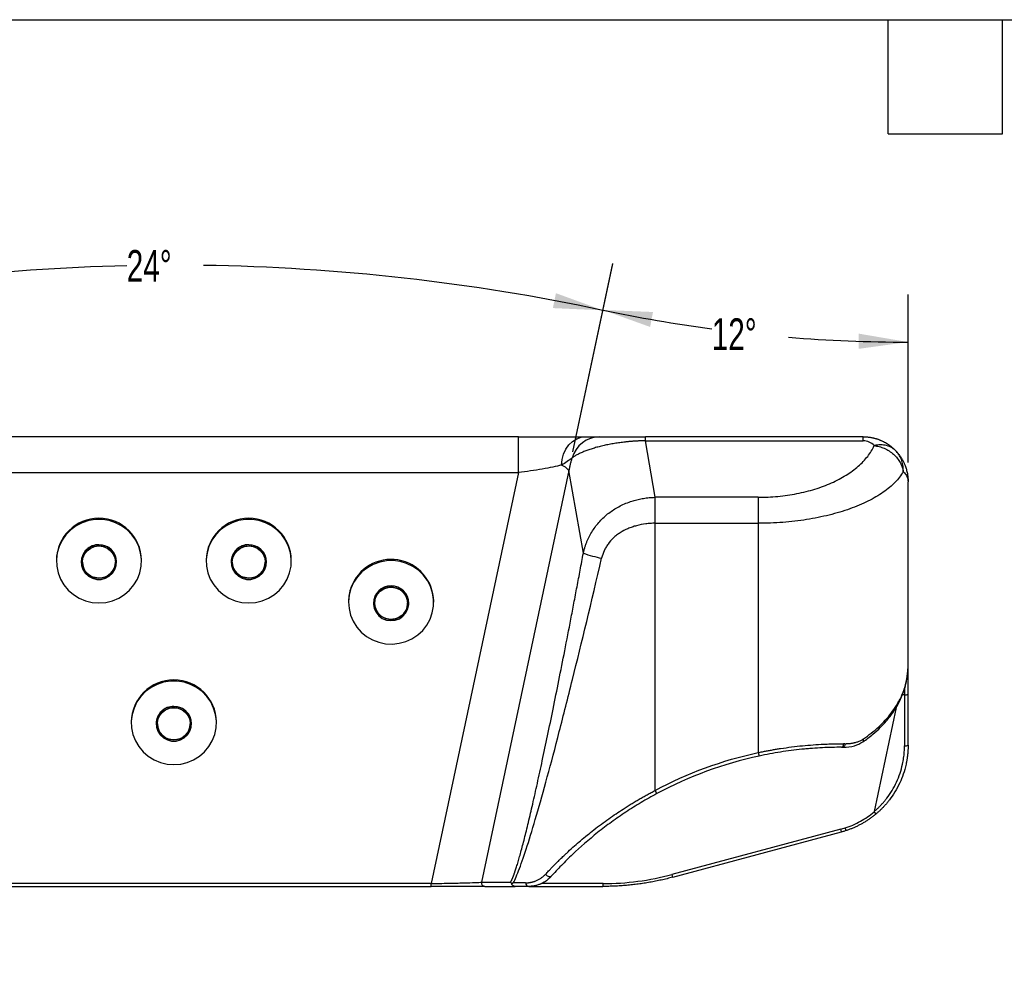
# Model space of a CAD drawing. Header units: millimetres. Extents: x 32 to 1440, y 32 to 1048.
# Tile 18 of 30: x 390 to 718, y 727 to 1048. Entities that reach past the tile are written whole.
import ezdxf

# ---------------------------------------------------------------- set-up
doc = ezdxf.new("R2010")
doc.units = ezdxf.units.MM
doc.header["$LTSCALE"] = 5
doc.layers.add('DIMENSIONS', color=140, linetype='Continuous', lineweight=25)
doc.layers.add('TEXT', color=140, linetype='Continuous', lineweight=25)
doc.styles.add('SLDTEXTSTYLE0', font='TXT', dxfattribs={"width": 0.7})
doc.dimstyles.new('SLDDIMSTYLE3', dxfattribs={"dimtxt": 10.790039, "dimasz": 16.51, "dimexe": 0, "dimexo": 0.0625, "dimgap": 2.69751, "dimtad": 0, "dimtih": 1, "dimtoh": 1, "dimdec": 4, "dimlfac": 5, "dimzin": 12, "dimdsep": 46, "dimtxsty": 'SLDTEXTSTYLE0', "dimsah": 1, "dimcen": 0.09, "dimadec": 0, "dimazin": 3, "dimtfac": 1, "dimtdec": 0, "dimtofl": 0, "dimtmove": 0, "dimatfit": 3, "dimfxl": 0, "dimfrac": 2, "dimtolj": 1, "dimtzin": 12, "dimarcsym": 0})

# ---------------------------------------------------------------- blocks, each defined once
blk = doc.blocks.new('_D_6')
at = {"layer": 'DIMENSIONS'}
for p, q in [((212.16, 778.44), (134.17, 799.34)), ((348.88, 758.64), (128.82, 758.64))]:
    blk.add_line(p, q, dxfattribs=at)
for start, end in [(152.201, 165), (180, 192.799)]:
    blk.add_arc((286.06, 758.64), 141.37, start, end, dxfattribs=at)
for points in [[(149.51, 795.23), (157.11, 810.1), (152.29, 811.7)], [(144.69, 758.64), (143.11, 742.01), (148.19, 742.3)]]:
    blk.add_solid(points, dxfattribs=at)
at = {"layer": 'DIMENSIONS', "insert": (133.24, 783.18), "char_height": 10.583, "attachment_point": 1, "style": 'SLDTEXTSTYLE0'}
blk.add_mtext('15°', dxfattribs=at)
blk = doc.blocks.new('_D_8')
at = {"layer": 'DIMENSIONS'}
for p, q in [((307.91, 903.63), (294.59, 966.33)), ((574.2, 903.63), (587.53, 966.33))]:
    blk.add_line(p, q, dxfattribs=at)
for start, end in [(91.30796, 102), (78, 89.17812)]:
    blk.add_arc((441.06, 277.23), 688.62, start, end, dxfattribs=at)
for points in [[(297.89, 950.8), (314.57, 951.55), (313.58, 956.53)], [(584.23, 950.8), (568.54, 956.53), (567.54, 951.55)]]:
    blk.add_solid(points, dxfattribs=at)
at = {"layer": 'DIMENSIONS', "insert": (425.34, 970.91), "char_height": 10.583, "attachment_point": 1, "style": 'SLDTEXTSTYLE0'}
blk.add_mtext('24°', dxfattribs=at)
blk = doc.blocks.new('_D_10')
at = {"layer": 'DIMENSIONS'}
for p, q in [((574.2, 903.63), (587.56, 966.44)), ((686.06, 899.99), (686.06, 956.09))]:
    blk.add_line(p, q, dxfattribs=at)
for start, end in [(258, 262.3099), (265.3228, 270)]:
    blk.add_arc((686.06, 1429.86), 489.65, start, end, dxfattribs=at)
for points in [[(584.25, 950.92), (599.97, 945.26), (600.95, 950.25)], [(686.06, 940.22), (669.59, 943.03), (669.51, 937.95)]]:
    blk.add_solid(points, dxfattribs=at)
at = {"layer": 'DIMENSIONS', "insert": (620.54, 948.13), "char_height": 10.583, "attachment_point": 1, "style": 'SLDTEXTSTYLE0'}
blk.add_mtext('12°', dxfattribs=at)

msp = doc.modelspace()

# ---------------------------------------------------------------- linework, layer by layer
for p, q in [((556.024089, 908.639319), (326.092687, 908.639319)), ((556.024089, 896.678157), (556.024089, 908.639319)), ((598.380657, 907.299573), (598.380657, 908.639319)), ((671.058388, 908.639319), (598.380657, 908.639319)), ((601.678977, 888.432059), (598.380657, 907.299573)), ((598.380657, 907.299573), (671.058388, 907.299573)), ((671.058388, 907.299573), (671.058388, 908.639319)), ((572.883149, 897.416118), (543.682824, 760.039389)), ((577.707641, 869.818382), (572.883149, 897.416118)), ((326.092687, 896.678157), (556.024089, 896.678157)), ((556.024089, 896.678157), (526.888073, 759.603979)), ((686.020555, 894.089525), (686.058388, 893.639319)), ((686.058388, 832.193341), (686.058388, 893.639319)), ((601.648534, 879.77177), (601.628391, 888.431126)), ((601.678977, 879.771805), (601.678977, 888.432059)), ((636.058388, 888.432059), (601.678977, 888.432059)), ((636.058388, 888.432059), (636.058388, 879.771805)), ((601.648534, 879.77177), (601.678977, 879.771805)), ((601.648534, 790.652069), (601.648534, 879.77177)), ((601.678977, 879.771805), (636.058388, 879.771805)), ((636.058388, 879.771805), (636.058388, 803.288473)), ((401.858388, 867.467854), (401.858388, 867.134456)), ((430.258388, 867.134456), (430.258388, 867.467854)), ((451.858388, 867.467854), (451.858388, 867.134456)), ((480.258388, 867.134456), (480.258388, 867.467854)), ((410.158388, 866.840282), (410.158388, 866.801059)), ((421.958388, 866.801059), (421.958388, 866.840282)), ((460.158388, 866.840282), (460.158388, 866.801059)), ((471.958388, 866.801059), (471.958388, 866.840282)), ((416.058388, 861.447088), (414.175093, 861.799339)), ((466.058388, 861.447088), (464.175093, 861.799339)), ((508.095438, 853.089804), (508.360793, 854.875837)), ((499.358388, 853.739724), (499.358388, 853.406327)), ((507.658388, 853.112153), (507.658388, 853.072929)), ((518.755983, 851.348469), (517.800632, 849.718477)), ((519.458388, 853.072929), (519.458388, 853.112153)), ((527.758388, 853.406327), (527.758388, 853.739724)), ((685.974022, 830.382346), (686.058388, 832.193341)), ((684.858388, 822.561641), (684.153298, 822.561641)), ((684.858388, 824.562221), (684.858388, 822.561641)), ((684.858388, 822.561641), (684.858388, 805.539216)), ((686.058388, 805.774556), (686.058388, 822.796981)), ((682.083323, 818.366477), (674.688494, 783.57654)), ((426.858388, 813.535917), (426.858388, 813.202519)), ((435.158388, 812.908345), (435.158388, 812.869122)), ((446.958388, 812.869122), (446.958388, 812.908345)), ((455.258388, 813.202519), (455.258388, 813.535917)), ((663.822959, 805.047604), (664.255767, 805.047604)), ((664.949145, 806.247604), (664.505695, 806.247604)), ((636.058388, 803.288473), (636.311306, 802.115429)), ((602.214904, 789.594135), (601.648534, 790.652069)), ((663.594323, 777.704377), (607.274741, 762.613591)), ((607.503377, 761.705994), (663.822959, 776.796781)), ((665.351945, 777.250359), (665.062149, 778.139812)), ((526.888073, 759.603979), (355.228703, 759.603979)), ((526.888073, 758.639319), (526.888073, 759.603979)), ((543.682824, 760.039389), (553.402972, 760.039389)), ((558.430454, 759.839319), (554.334789, 759.839319)), ((584.29161, 759.587804), (563.680599, 759.587804)), ((355.228703, 758.639319), (526.888073, 758.639319)), ((544.84294, 758.639319), (554.926225, 758.639319)), ((559.642698, 758.639319), (584.209663, 758.639319))]:
    msp.add_line(p, q)
at = {"flags": 128}
for points in [[(570.379559, 899.194858), (570.609343, 901.064729), (571.120716, 902.847854), (571.895388, 904.480456), (572.905653, 905.904145), (574.115376, 907.068), (575.481292, 907.930397), (576.954546, 908.460489), (578.482448, 908.639319)], [(416.058388, 853.210211), (418.336228, 853.390526), (420.555074, 853.926802), (422.657457, 854.805149), (424.588928, 856.002819), (426.299463, 857.488792), (427.744759, 859.224583), (428.887384, 861.165236), (429.697745, 863.260488), (430.154854, 865.456074), (430.246872, 867.695129), (429.971415, 869.919663), (429.335619, 872.072062), (428.355949, 874.096579), (427.057778, 875.940781), (425.47473, 877.556904), (423.647803, 878.903091), (421.624314, 879.944476), (419.45667, 880.654089), (417.201013, 881.01355), (414.915763, 881.01355), (412.660106, 880.654089), (410.492462, 879.944476), (408.468973, 878.903091), (406.642046, 877.556904), (405.058998, 875.940781), (403.760827, 874.096579), (402.781157, 872.072062), (402.145361, 869.919663), (401.869904, 867.695129), (401.961922, 865.456074), (402.419031, 863.260488), (403.229392, 861.165236), (404.372017, 859.224583), (405.817313, 857.488792), (407.527848, 856.002819), (409.459319, 854.805149), (411.561703, 853.926802), (413.780548, 853.390526), (416.058388, 853.210211)], [(466.058388, 853.210211), (468.336228, 853.390526), (470.555074, 853.926802), (472.657457, 854.805149), (474.588928, 856.002819), (476.299463, 857.488792), (477.744759, 859.224583), (478.887384, 861.165236), (479.697745, 863.260488), (480.154854, 865.456074), (480.246872, 867.695129), (479.971415, 869.919663), (479.335619, 872.072062), (478.355949, 874.096579), (477.057778, 875.940781), (475.47473, 877.556904), (473.647803, 878.903091), (471.624314, 879.944476), (469.45667, 880.654089), (467.201013, 881.01355), (464.915763, 881.01355), (462.660106, 880.654089), (460.492462, 879.944476), (458.468973, 878.903091), (456.642046, 877.556904), (455.058998, 875.940781), (453.760827, 874.096579), (452.781157, 872.072062), (452.145361, 869.919663), (451.869904, 867.695129), (451.961922, 865.456074), (452.419031, 863.260488), (453.229392, 861.165236), (454.372017, 859.224583), (455.817313, 857.488792), (457.527848, 856.002819), (459.459319, 854.805149), (461.561703, 853.926802), (463.780548, 853.390526), (466.058388, 853.210211)], [(416.058388, 872.586485), (414.591118, 872.404725), (413.216041, 871.870866), (412.01956, 871.018453), (411.076853, 869.901045), (410.447155, 868.588854), (410.17003, 867.164329), (410.262893, 865.716978), (410.719908, 864.337744), (411.51236, 863.11329), (412.590455, 862.120551), (413.886453, 861.421906), (415.318922, 861.061253), (416.797854, 861.061253), (418.230323, 861.421906), (419.526321, 862.120551), (420.604416, 863.11329), (421.396868, 864.337744), (421.853883, 865.716978), (421.946746, 867.164329), (421.669621, 868.588854), (421.039923, 869.901045), (420.097216, 871.018453), (418.900735, 871.870866), (417.525658, 872.404725), (416.058388, 872.586485)], [(416.058388, 872.194253), (417.481893, 872.010484), (418.808388, 871.471702), (419.947475, 870.614623), (420.821528, 869.497656), (421.37098, 868.19692), (421.558388, 866.801059), (421.37098, 865.405198), (420.821528, 864.104462), (419.947475, 862.987495), (418.808388, 862.130416), (417.481893, 861.591634), (416.058388, 861.407865), (414.634883, 861.591634), (413.308388, 862.130416), (412.169301, 862.987495), (411.295248, 864.104462), (410.745796, 865.405198), (410.558388, 866.801059), (410.745796, 868.19692), (411.295248, 869.497656), (412.169301, 870.614623), (413.308388, 871.471702), (414.634883, 872.010484), (416.058388, 872.194253)], [(466.058388, 872.586485), (464.591118, 872.404725), (463.216041, 871.870866), (462.01956, 871.018453), (461.076853, 869.901045), (460.447155, 868.588854), (460.17003, 867.164329), (460.262893, 865.716978), (460.719908, 864.337744), (461.51236, 863.11329), (462.590455, 862.120551), (463.886453, 861.421906), (465.318922, 861.061253), (466.797854, 861.061253), (468.230323, 861.421906), (469.526321, 862.120551), (470.604416, 863.11329), (471.396868, 864.337744), (471.853883, 865.716978), (471.946746, 867.164329), (471.669621, 868.588854), (471.039923, 869.901045), (470.097216, 871.018453), (468.900735, 871.870866), (467.525658, 872.404725), (466.058388, 872.586485)], [(466.058388, 872.194253), (467.481893, 872.010484), (468.808388, 871.471702), (469.947475, 870.614623), (470.821528, 869.497656), (471.37098, 868.19692), (471.558388, 866.801059), (471.37098, 865.405198), (470.821528, 864.104462), (469.947475, 862.987495), (468.808388, 862.130416), (467.481893, 861.591634), (466.058388, 861.407865), (464.634883, 861.591634), (463.308388, 862.130416), (462.169301, 862.987495), (461.295248, 864.104462), (460.745796, 865.405198), (460.558388, 866.801059), (460.745796, 868.19692), (461.295248, 869.497656), (462.169301, 870.614623), (463.308388, 871.471702), (464.634883, 872.010484), (466.058388, 872.194253)], [(500.139142, 857.959839), (499.568018, 855.790075), (499.359237, 853.558574), (499.518206, 851.32313), (500.040809, 849.14164), (500.91351, 847.070603), (502.113706, 845.163657), (503.610314, 843.470193), (505.364572, 842.034069), (507.331045, 840.892481), (509.458804, 840.074994), (511.692739, 839.602782), (513.974993, 839.488075), (516.246458, 839.733843), (518.448303, 840.333722), (520.523502, 841.272173), (522.418308, 842.524894), (524.083647, 844.059437), (525.476387, 845.83606), (526.560457, 847.808749), (527.307781, 849.926412), (527.699002, 852.134204), (527.723989, 854.374942), (527.382094, 856.590594), (526.682173, 858.723775), (525.642352, 860.719237), (524.289564, 862.525299), (522.658843, 864.095184), (520.792425, 865.388233), (518.73865, 866.370957), (516.550708, 867.017904), (514.285267, 867.312318), (512.001, 867.246574), (509.757069, 866.822375), (507.61159, 866.050708), (505.62013, 864.951558), (503.834266, 863.553392), (502.300252, 861.892423), (501.057818, 860.011668), (500.139142, 857.959839)], [(519.13399, 851.180977), (519.43865, 852.600086), (519.373831, 854.048904), (518.943606, 855.436399), (518.175008, 856.675388), (517.116331, 857.688022), (515.834096, 858.410672), (514.408869, 858.797932), (512.930204, 858.825469), (511.491009, 858.491553), (510.181716, 857.817165), (509.084591, 856.844679), (508.268572, 855.635201), (507.784931, 854.264725), (507.664057, 852.819364), (507.913547, 851.389936), (508.517722, 850.066257), (509.438621, 848.931498), (510.61838, 848.05696), (511.98287, 847.497594), (513.446356, 847.288547), (514.916882, 847.442953), (516.302048, 847.951112), (517.51482, 848.781094), (518.478995, 849.880747), (519.13399, 851.180977)], [(518.755983, 851.309245), (518.113364, 850.050228), (517.160331, 848.997203), (515.961832, 848.221933), (514.599542, 847.777249), (513.166299, 847.693458), (511.759776, 847.976268), (510.475826, 848.606408), (509.401947, 849.540933), (508.611323, 850.716159), (508.157833, 852.051994), (508.072382, 853.457404), (508.360793, 854.836614), (509.003412, 856.09563), (509.956445, 857.148655), (511.154944, 857.923926), (512.517234, 858.36861), (513.950477, 858.452401), (515.357, 858.169591), (516.64095, 857.539451), (517.714829, 856.604926), (518.505453, 855.4297), (518.958943, 854.093865), (519.044394, 852.688454), (518.755983, 851.309245)], [(518.755983, 851.348469), (519.044394, 852.727678), (519.058388, 853.112153)], [(441.058388, 799.278274), (443.336228, 799.458589), (445.555074, 799.994865), (447.657457, 800.873212), (449.588928, 802.070882), (451.299463, 803.556855), (452.744759, 805.292646), (453.887384, 807.233299), (454.697745, 809.328551), (455.154854, 811.524137), (455.246872, 813.763192), (454.971415, 815.987726), (454.335619, 818.140125), (453.355949, 820.164642), (452.057778, 822.008844), (450.47473, 823.624967), (448.647803, 824.971153), (446.624314, 826.012539), (444.45667, 826.722151), (442.201013, 827.081613), (439.915763, 827.081613), (437.660106, 826.722151), (435.492462, 826.012539), (433.468973, 824.971153), (431.642046, 823.624967), (430.058998, 822.008844), (428.760827, 820.164642), (427.781157, 818.140125), (427.145361, 815.987726), (426.869904, 813.763192), (426.961922, 811.524137), (427.419031, 809.328551), (428.229392, 807.233299), (429.372017, 805.292646), (430.817313, 803.556855), (432.527848, 802.070882), (434.459319, 800.873212), (436.561703, 799.994865), (438.780548, 799.458589), (441.058388, 799.278274)], [(441.058388, 818.654548), (439.591118, 818.472788), (438.216041, 817.938929), (437.01956, 817.086516), (436.076853, 815.969108), (435.447155, 814.656917), (435.17003, 813.232392), (435.262893, 811.785041), (435.719908, 810.405807), (436.51236, 809.181352), (437.590455, 808.188614), (438.886453, 807.489969), (440.318922, 807.129316), (441.797854, 807.129316), (443.230323, 807.489969), (444.526321, 808.188614), (445.604416, 809.181352), (446.396868, 810.405807), (446.853883, 811.785041), (446.946746, 813.232392), (446.669621, 814.656917), (446.039923, 815.969108), (445.097216, 817.086516), (443.900735, 817.938929), (442.525658, 818.472788), (441.058388, 818.654548)], [(441.058388, 818.262315), (442.481893, 818.078547), (443.808388, 817.539764), (444.947475, 816.682686), (445.821528, 815.565719), (446.37098, 814.264983), (446.558388, 812.869122), (446.37098, 811.47326), (445.821528, 810.172525), (444.947475, 809.055558), (443.808388, 808.198479), (442.481893, 807.659697), (441.058388, 807.475928), (439.634883, 807.659697), (438.308388, 808.198479), (437.169301, 809.055558), (436.295248, 810.172525), (435.745796, 811.47326), (435.558388, 812.869122), (435.745796, 814.264983), (436.295248, 815.565719), (437.169301, 816.682686), (438.308388, 817.539764), (439.634883, 818.078547), (441.058388, 818.262315)], [(663.822959, 805.047604), (663.956154, 805.070661), (664.084231, 805.138948), (664.202267, 805.24984), (664.305726, 805.399076), (664.390633, 805.58092), (664.453725, 805.788384), (664.492576, 806.013495), (664.505695, 806.247604)], [(664.949145, 806.247604), (664.935822, 806.013495), (664.896364, 805.788384), (664.832289, 805.58092), (664.746059, 805.399076), (664.640987, 805.24984), (664.521111, 805.138948), (664.391038, 805.070661), (664.255767, 805.047604)], [(566.893388, 761.941634), (566.737629, 761.832909), (566.529367, 761.789335), (566.283471, 761.814023), (566.0175, 761.90521), (565.750443, 762.056385), (565.50137, 762.256754), (565.288064, 762.49201), (565.125757, 762.745356)]]:
    msp.add_lwpolyline(points, dxfattribs=at)
for centre, radius, start, end in [((583.245577, 898.975608), 9.664483, 90.72470395, 164.1906744), ((567.70017, 892.772316), 6.959035, 41.85943809, 67.35482986), ((416.058388, 867.257909), 14.201552, 0.84704813, 179.15295187), ((466.058388, 867.257909), 14.201552, 0.84704813, 179.15295187), ((415.985599, 866.798804), 5.827359, 89.28430446, 179.59217689), ((416.112807, 866.78007), 5.845892, 0.59015329, 90.53336537), ((465.985599, 866.798804), 5.827359, 89.28430446, 179.59217689), ((466.112807, 866.78007), 5.845892, 0.59015329, 90.53336537), ((513.532446, 853.491305), 14.228111, 1.00042045, 160.27560759), ((589.568982, 901.220593), 33.567697, 249.3072898, 260.11601049), ((416.058388, 866.918413), 5.500555, 180.81386381, 359.18613619), ((466.058388, 866.918413), 5.500555, 180.81386381, 359.18613619), ((513.033283, 853.73869), 13.674895, 160.54545201, 179.99566497), ((513.558388, 853.024641), 5.900649, 0.84977645, 179.15022355), ((513.569195, 853.212979), 5.51173, 181.04817036, 340.22785769), ((441.058388, 813.325972), 14.201552, 0.84704813, 179.15295187), ((685.14685, 824.267852), 1.730423, 260.40399424, 301.78761233), ((440.985599, 812.866867), 5.827359, 89.28430446, 179.59217689), ((441.112807, 812.848133), 5.845892, 0.59015329, 90.53336537), ((441.058388, 812.986476), 5.500555, 180.81386381, 359.18613619), ((670.411635, 807.449314), 0.817298, 312.70945776, 28.48175884), ((685.14685, 807.245427), 1.730423, 260.40399424, 301.78761233), ((663.822959, 674.515029), 130.532575, 102.16716701, 118.1625466), ((646.482273, 772.911018), 17.770722, 12.63039585, 15.64841014), ((590.162691, 757.820232), 17.770722, 12.63039585, 15.64841014), ((544.857423, 759.831999), 1.192768, 169.98691587, 269.30423838), ((559.555456, 759.763455), 1.127557, 176.14214205, 265.53561024), ((581.113529, 759.3846), 3.184571, 346.46562961, 3.65847956)]:
    msp.add_arc(centre, radius, start, end)
for points, knots in [([(556.024089, 908.639319), (558.182027, 908.639319), (560.350548, 908.639319), (564.581278, 908.639319), (566.643201, 908.639319), (570.538737, 908.639319), (572.372123, 908.639319), (575.702159, 908.639319), (577.198586, 908.639319), (578.482448, 908.639319)], [0, 0, 0, 0, 0.25, 0.25, 0.5, 0.5, 0.75, 0.75, 1, 1, 1, 1]), ([(598.380657, 907.299573), (598.241321, 907.296919), (597.962325, 907.291605), (597.543222, 907.280596), (597.12327, 907.267337), (596.702563, 907.2516), (596.281227, 907.233434), (595.859377, 907.212817), (595.437135, 907.189747), (595.014621, 907.16422), (594.591955, 907.136234), (594.169258, 907.105788), (593.746653, 907.072885), (593.32426, 907.037528), (592.902204, 906.999723), (592.480607, 906.959476), (592.059593, 906.916797), (591.639279, 906.871698), (590.748848, 906.770853), (589.392826, 906.59529), (587.610464, 906.315896), (585.85276, 905.989149), (584.15442, 905.62052), (582.519167, 905.211603), (580.98191, 904.771064), (579.522299, 904.29463), (578.183705, 903.797174), (576.936765, 903.270416), (576.012034, 902.824502), (575.326785, 902.459287), (574.848892, 902.186502), (574.38277, 901.902056), (574.093611, 901.70746), (573.946666, 901.60857)], [0, 0, 0, 0, 0.0120639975, 0.0241561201, 0.0362800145, 0.0484392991, 0.0606375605, 0.0728783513, 0.0851651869, 0.0975015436, 0.109890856, 0.1223365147, 0.1348418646, 0.1474102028, 0.1600447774, 0.1727487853, 0.1855253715, 0.1983776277, 0.2113085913, 0.2678804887, 0.3266680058, 0.3878682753, 0.451656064, 0.5156731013, 0.5829230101, 0.6494935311, 0.719719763, 0.7876420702, 0.859658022, 0.8929676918, 0.927459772, 0.9631365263, 1, 1, 1, 1]), ([(578.482448, 908.639319), (579.532974, 908.639319), (580.439941, 908.639319), (581.98647, 908.639319), (582.626741, 908.639319), (583.12334, 908.639319)], [0, 0, 0, 0, 0.5, 0.5, 1, 1, 1, 1]), ([(583.12334, 908.639319), (583.899459, 908.639319), (584.862067, 908.639319), (587.079528, 908.639319), (588.333988, 908.639319), (591.028208, 908.639319), (592.46764, 908.639319), (595.409337, 908.639319), (596.911247, 908.639319), (598.380657, 908.639319)], [0, 0, 0, 0, 0.25, 0.25, 0.5, 0.5, 0.75, 0.75, 1, 1, 1, 1]), ([(671.058388, 908.639319), (671.178905, 908.63848), (671.420174, 908.636801), (671.782171, 908.623204), (672.144375, 908.601452), (672.506573, 908.570717), (672.868547, 908.531184), (673.23008, 908.482774), (673.590951, 908.425485), (673.950939, 908.359301), (674.309821, 908.284218), (674.667374, 908.200234), (675.023373, 908.107356), (675.377591, 908.005593), (675.729802, 907.894963), (676.07978, 907.775488), (676.427294, 907.647198), (676.772124, 907.510122), (677.481131, 907.207755), (678.536427, 906.674236), (679.584529, 905.997623), (680.326752, 905.438425), (680.798125, 905.052688), (681.258569, 904.642756), (681.708644, 904.209936), (681.993298, 903.905562), (682.136905, 903.752007)], [0, 0, 0, 0, 0.02809816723, 0.05625099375, 0.0844640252, 0.11274277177, 0.14109270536, 0.16951925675, 0.19802781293, 0.22662371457, 0.25531225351, 0.28409867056, 0.31298815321, 0.34198583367, 0.37109678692, 0.40032602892, 0.42967851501, 0.45915913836, 0.48877272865, 0.61392722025, 0.74340762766, 0.79287841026, 0.84326053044, 0.89456683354, 0.94680948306, 1, 1, 1, 1]), ([(674.751227, 905.670469), (674.284346, 906.18194), (673.710039, 906.594714), (672.442953, 907.153692), (671.750851, 907.299573), (671.058388, 907.299573)], [0, 0, 0, 0, 0.5, 0.5, 1, 1, 1, 1]), ([(636.058388, 888.432059), (638.249138, 888.432059), (640.439837, 888.536201), (644.762304, 888.949968), (646.894008, 889.259588), (651.041038, 890.075977), (653.056314, 890.582735), (656.916205, 891.779756), (658.760773, 892.470003), (662.229555, 894.015413), (663.853729, 894.870557), (666.83797, 896.72273), (668.198002, 897.719736), (670.61732, 899.828783), (671.676576, 900.940797), (673.465805, 903.249909), (674.195749, 904.446967), (674.751227, 905.670469)], [0, 0, 0, 0, 0.125, 0.125, 0.25, 0.25, 0.375, 0.375, 0.5, 0.5, 0.625, 0.625, 0.75, 0.75, 0.875, 0.875, 1, 1, 1, 1]), ([(682.136905, 903.752007), (681.7331, 904.194378), (681.252996, 904.590052), (680.16247, 905.240495), (679.552262, 905.494803), (678.249607, 905.833173), (677.557696, 905.917096), (676.154034, 905.91453), (675.442845, 905.828299), (674.751227, 905.670469)], [0, 0, 0, 0, 0.25, 0.25, 0.5, 0.5, 0.75, 0.75, 1, 1, 1, 1]), ([(674.751227, 905.670469), (675.288204, 905.609521), (675.84223, 905.507039), (676.961764, 905.209209), (677.527179, 905.013763), (678.640609, 904.527824), (679.188464, 904.23729), (680.235487, 903.569062), (680.734472, 903.191415), (681.655418, 902.366908), (682.077236, 901.920176), (682.823624, 900.982795), (683.148141, 900.49231), (683.690919, 899.495476), (683.909225, 898.989269), (684.241891, 897.98697), (684.35636, 897.49096), (684.424437, 897.010215)], [0, 0, 0, 0, 0.125, 0.125, 0.25, 0.25, 0.375, 0.375, 0.5, 0.5, 0.625, 0.625, 0.75, 0.75, 0.875, 0.875, 1, 1, 1, 1]), ([(684.424437, 897.010215), (684.467174, 897.617019), (684.452652, 898.235283), (684.299921, 899.460681), (684.161652, 900.067599), (683.76572, 901.234487), (683.508128, 901.794247), (682.891496, 902.836309), (682.532632, 903.318486), (682.136905, 903.752007)], [0, 0, 0, 0, 0.25, 0.25, 0.5, 0.5, 0.75, 0.75, 1, 1, 1, 1]), ([(682.136905, 903.752007), (682.223886, 903.655264), (682.399636, 903.459791), (682.655037, 903.156004), (682.907153, 902.840575), (683.154579, 902.51282), (683.396899, 902.1728), (683.633397, 901.820404), (683.863416, 901.4556), (684.086262, 901.078371), (684.301227, 900.688733), (684.507587, 900.286735), (684.704602, 899.872459), (684.891523, 899.446015), (685.170112, 898.752213), (685.511691, 897.730292), (685.760708, 896.670086), (685.903013, 895.818369), (685.982278, 895.195737), (686.045086, 894.456524), (686.053747, 893.924405), (686.058388, 893.639319)], [0, 0, 0, 0, 0.03422208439, 0.06914737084, 0.10477623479, 0.14110902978, 0.17814608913, 0.21588772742, 0.25433424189, 0.29348591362, 0.33334300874, 0.37390577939, 0.41517446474, 0.4571492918, 0.49983047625, 0.61779802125, 0.74992656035, 0.79679297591, 0.85409430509, 0.92183014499, 1, 1, 1, 1]), ([(573.946666, 901.60857), (573.480282, 901.187034), (572.94357, 900.756928), (571.754647, 899.938379), (571.10128, 899.549515), (570.379559, 899.194858)], [0, 0, 0, 0, 0.5, 0.5, 1, 1, 1, 1]), ([(573.946666, 901.60857), (573.892903, 901.444633), (573.784681, 901.114639), (573.632678, 900.612832), (573.487264, 900.102111), (573.349605, 899.582271), (573.219741, 899.053482), (573.098304, 898.515773), (572.984699, 897.969414), (572.917135, 897.60129), (572.883149, 897.416118)], [0, 0, 0, 0, 0.1195688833, 0.2406831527, 0.3633461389, 0.4875610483, 0.6133309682, 0.740658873, 0.8695476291, 1, 1, 1, 1]), ([(570.379559, 899.194858), (569.542068, 898.971737), (568.57259, 898.743109), (566.426659, 898.288279), (565.250348, 898.062108), (562.760306, 897.625571), (561.446721, 897.415231), (558.759781, 897.022796), (557.386588, 896.840724), (556.024089, 896.678157)], [0, 0, 0, 0, 0.25, 0.25, 0.5, 0.5, 0.75, 0.75, 1, 1, 1, 1]), ([(684.424437, 897.010215), (683.73009, 895.786714), (682.817659, 894.589655), (680.581123, 892.280543), (679.257053, 891.168529), (676.232906, 889.059482), (674.532866, 888.062476), (670.802564, 886.210303), (668.772347, 885.355159), (664.436369, 883.809749), (662.13066, 883.119502), (657.305796, 881.922481), (654.7867, 881.415723), (649.602913, 880.599334), (646.938283, 880.289714), (641.5352, 879.875947), (638.796826, 879.771805), (636.058388, 879.771805)], [0, 0, 0, 0, 0.125, 0.125, 0.25, 0.25, 0.375, 0.375, 0.5, 0.5, 0.625, 0.625, 0.75, 0.75, 0.875, 0.875, 1, 1, 1, 1]), ([(684.424437, 897.010215), (684.583547, 896.860518), (684.916572, 896.547197), (685.327418, 896.012113), (685.65668, 895.443256), (685.877168, 894.866337), (685.999177, 894.420842), (686.015844, 894.162537), (686.020555, 894.089525)], [0, 0, 0, 0, 0.1740904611, 0.3643787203, 0.5709031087, 0.7541974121, 0.9305212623, 1, 1, 1, 1]), ([(577.707641, 869.818382), (577.745122, 869.984075), (577.820033, 870.315237), (577.945532, 870.808014), (578.080505, 871.29722), (578.225859, 871.782432), (578.381294, 872.263536), (578.546827, 872.740337), (578.72239, 873.212669), (579.093565, 874.148307), (579.72932, 875.525503), (581.050806, 877.825785), (583.105158, 880.50948), (585.575928, 882.769337), (587.781823, 884.320452), (589.507463, 885.339083), (591.405127, 886.259376), (593.01844, 886.88098), (594.270123, 887.281303), (595.108548, 887.519882), (595.972044, 887.735257), (596.859984, 887.92564), (597.771588, 888.08913), (598.705941, 888.224078), (599.661988, 888.327784), (600.638503, 888.401519), (601.296498, 888.421199), (601.628391, 888.431126)], [0, 0, 0, 0, 0.0156912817, 0.0313614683, 0.0470114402, 0.0626420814, 0.0782542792, 0.0938489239, 0.109426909, 0.1249891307, 0.1872571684, 0.2501488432, 0.3713879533, 0.4997949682, 0.5579221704, 0.6189519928, 0.6829003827, 0.7497811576, 0.7755045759, 0.8017465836, 0.8285076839, 0.8557883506, 0.883589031, 0.9119101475, 0.9407520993, 0.9701152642, 1, 1, 1, 1]), ([(601.648534, 879.77177), (601.122502, 879.770791), (600.593189, 879.753315), (599.534063, 879.684321), (599.010085, 879.633247), (597.454492, 879.431252), (596.439099, 879.231979), (594.94916, 878.832328), (594.455887, 878.681426), (593.492412, 878.347919), (593.023332, 878.165911), (591.653447, 877.574181), (590.789726, 877.119116), (589.570925, 876.339306), (589.176843, 876.06226), (588.430571, 875.485996), (588.076293, 875.18557), (587.068766, 874.247585), (586.470526, 873.573514), (585.684093, 872.486281), (585.441923, 872.112681), (585.003272, 871.355424), (584.805546, 870.970092), (584.27406, 869.794709), (584.001705, 868.98534), (583.806958, 868.15113)], [0, 0, 0, 0, 0.0625, 0.0625, 0.125, 0.125, 0.25, 0.25, 0.3125, 0.3125, 0.375, 0.375, 0.5, 0.5, 0.5625, 0.5625, 0.625, 0.625, 0.75, 0.75, 0.8125, 0.8125, 0.875, 0.875, 1, 1, 1, 1]), ([(410.558388, 866.840282), (410.558388, 868.270606), (411.13788, 869.642455), (413.200722, 871.665237), (414.599739, 872.233476), (416.058388, 872.233476)], [0, 0, 0, 0, 0.5, 0.5, 1, 1, 1, 1]), ([(416.058388, 872.233476), (417.517037, 872.233476), (418.916054, 871.665237), (420.978896, 869.642455), (421.558388, 868.270606), (421.558388, 866.840282)], [0, 0, 0, 0, 0.5, 0.5, 1, 1, 1, 1]), ([(460.575628, 866.751653), (460.569651, 866.781177), (460.42979, 867.47201), (460.791538, 868.566244), (461.421314, 869.817234), (462.14309, 870.682246), (463.021041, 871.378038), (464.302506, 872.050637), (465.366638, 872.161444), (466.058388, 872.233476)], [0, 0, 0, 0, 0.0105774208, 0.2475014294, 0.3750417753, 0.5052887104, 0.6355356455, 0.7630759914, 1, 1, 1, 1]), ([(466.058388, 872.233476), (467.517037, 872.233476), (468.916054, 871.665237), (470.978896, 869.642455), (471.558388, 868.270606), (471.558388, 866.840282)], [0, 0, 0, 0, 0.5, 0.5, 1, 1, 1, 1]), ([(553.402972, 760.039389), (553.426963, 760.07749), (553.475295, 760.15425), (553.549219, 760.281742), (553.624805, 760.419201), (553.702126, 760.567497), (553.78116, 760.726388), (553.861914, 760.895941), (553.944386, 761.076135), (554.028577, 761.266976), (554.114486, 761.468461), (554.202114, 761.68059), (554.29146, 761.903363), (554.382525, 762.136779), (554.475309, 762.380838), (554.569811, 762.63554), (554.666033, 762.900886), (554.763974, 763.176874), (554.981426, 763.802295), (555.328327, 764.853799), (555.81136, 766.420156), (556.325126, 768.181813), (556.872143, 770.147749), (557.452061, 772.317992), (558.064447, 774.692441), (558.706623, 777.261045), (559.631479, 781.063737), (560.859845, 786.309188), (562.40738, 793.188311), (564.06048, 800.787795), (565.808329, 809.05893), (567.644821, 817.96998), (569.553113, 827.438037), (571.53032, 837.443993), (573.202163, 846.058486), (574.564446, 853.163425), (575.601283, 858.614303), (576.65203, 864.177596), (577.353515, 867.926069), (577.707641, 869.818382)], [0, 0, 0, 0, 0.0024907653, 0.0050179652, 0.0075843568, 0.0101925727, 0.0128451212, 0.0155443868, 0.0182926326, 0.0210920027, 0.0239445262, 0.0268521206, 0.0298165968, 0.0328396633, 0.0359229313, 0.0390679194, 0.0422760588, 0.0455486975, 0.0488871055, 0.0641316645, 0.0806717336, 0.0985733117, 0.1178884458, 0.1389230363, 0.1614180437, 0.1854019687, 0.2108983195, 0.2667214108, 0.3285082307, 0.3961115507, 0.4693800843, 0.5475140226, 0.6307992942, 0.7176995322, 0.809091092, 0.8554150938, 0.9026729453, 0.9508671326, 1, 1, 1, 1]), ([(554.334813, 759.839319), (554.925385, 760.971466), (555.610753, 762.573503), (557.162821, 766.697902), (558.029517, 769.220254), (559.933895, 775.155289), (560.971524, 778.567709), (563.205361, 786.242168), (564.401481, 790.503747), (566.937973, 799.825544), (568.278241, 804.885192), (571.086952, 815.742474), (572.555287, 821.539426), (577.12617, 839.933588), (580.394286, 853.532555), (583.806958, 868.15113)], [0, 0, 0, 0, 0.125, 0.125, 0.25, 0.25, 0.375, 0.375, 0.5, 0.5, 0.625, 0.625, 0.75, 0.75, 1, 1, 1, 1]), ([(469.975373, 863.060394), (469.966112, 863.049134), (469.719702, 862.749518), (469.083209, 862.312982), (467.820617, 861.62463), (466.752639, 861.517033), (466.058388, 861.447088)], [0, 0, 0, 0, 0.0101767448, 0.2707761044, 0.5259600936, 1, 1, 1, 1]), ([(508.360793, 854.875837), (508.656465, 855.493373), (509.111303, 856.443339), (510.178297, 857.410343), (511.136861, 857.998108), (512.203169, 858.377574), (513.630556, 858.582607), (515.40019, 858.331924), (516.950563, 857.456256), (517.941237, 856.430066), (518.547185, 855.485257), (518.904479, 854.443124), (519.108189, 853.622507), (519.030366, 853.179843), (519.015574, 853.095704)], [0, 0, 0, 0, 0.1337154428, 0.205696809, 0.2792057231, 0.3527146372, 0.4246960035, 0.5584114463, 0.6921268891, 0.7641082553, 0.8376171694, 0.9111260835, 0.9831074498, 1, 1, 1, 1]), ([(516.069645, 848.326766), (516.033896, 848.304556), (515.678927, 848.084019), (514.906642, 847.858627), (513.490148, 847.635516), (511.713276, 847.893666), (510.172466, 848.77028), (509.174354, 849.779052), (508.813421, 850.407334), (508.634654, 850.718517)], [0, 0, 0, 0, 0.0146021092, 0.1449895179, 0.2726674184, 0.5098469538, 0.7470264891, 0.8747043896, 1, 1, 1, 1]), ([(686.058388, 822.796981), (686.058388, 824.476862), (686.058388, 827.82325), (686.058388, 830.623695), (686.058388, 832.018321)], [0, 0, 0, 0, 0.5019981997, 1, 1, 1, 1]), ([(670.96622, 806.848915), (672.111289, 807.684308), (674.242679, 809.239279), (676.760755, 811.572143), (678.633439, 813.579429), (679.959449, 815.213718), (680.941632, 816.5631), (681.748901, 817.784), (682.499613, 819.040848), (683.233149, 820.41879), (684.014368, 822.100839), (684.845562, 824.303036), (685.639978, 827.172959), (685.870031, 829.317664), (685.996816, 830.499639)], [0, 0, 0, 0, 0.1257648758, 0.2340942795, 0.3240160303, 0.3947636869, 0.4468745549, 0.496195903, 0.5481140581, 0.602642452, 0.6650014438, 0.7513060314, 0.8629413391, 1, 1, 1, 1]), ([(671.130015, 807.839066), (672.02359, 808.467805), (673.85265, 809.754771), (676.285743, 811.845051), (678.512285, 814.074118), (680.502274, 816.458011), (682.01966, 818.671701), (683.176127, 820.70964), (684.051005, 822.540509), (684.786744, 824.451561), (685.365468, 826.401147), (685.738188, 828.250451), (685.942017, 829.58034), (685.969206, 830.261656), (685.974022, 830.382346)], [0, 0, 0, 0, 0.098732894, 0.2020964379, 0.3061160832, 0.4121599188, 0.5247525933, 0.5968630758, 0.674296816, 0.7570588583, 0.8365604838, 0.9164637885, 0.9852022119, 1, 1, 1, 1]), ([(435.558388, 812.908345), (435.558388, 814.338668), (436.13788, 815.710517), (438.200722, 817.7333), (439.599739, 818.301539), (441.058388, 818.301539)], [0, 0, 0, 0, 0.5, 0.5, 1, 1, 1, 1]), ([(441.058388, 818.301539), (442.517037, 818.301539), (443.916054, 817.7333), (445.978896, 815.710517), (446.558388, 814.338668), (446.558388, 812.908345)], [0, 0, 0, 0, 0.5, 0.5, 1, 1, 1, 1]), ([(441.058388, 807.515151), (440.358006, 807.569017), (439.46911, 807.637381), (438.703639, 808.055391), (438.541301, 808.144041)], [0, 0, 0, 0, 0.7879234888, 1, 1, 1, 1]), ([(636.058388, 803.288473), (636.285455, 803.335908), (636.739307, 803.430719), (637.420449, 803.568452), (638.101153, 803.702788), (638.781357, 803.833413), (639.460919, 803.960409), (640.139718, 804.083756), (640.817627, 804.203458), (641.494522, 804.319514), (642.170275, 804.431925), (642.844771, 804.540691), (644.527593, 804.803503), (647.219337, 805.179302), (650.861388, 805.588821), (654.45144, 805.896669), (657.152884, 806.058874), (659.037163, 806.140854), (660.134704, 806.179842), (661.232595, 806.210194), (662.329049, 806.231709), (663.424391, 806.245145), (664.143654, 806.246781), (664.505695, 806.247604)], [0, 0, 0, 0, 0.0228476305, 0.0456669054, 0.0684584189, 0.0912227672, 0.1139605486, 0.1366723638, 0.1593588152, 0.1820205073, 0.2046580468, 0.2272720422, 0.2498631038, 0.3741039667, 0.4993039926, 0.6231091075, 0.7497662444, 0.7900506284, 0.8309006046, 0.8723184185, 0.9143062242, 0.9568660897, 1, 1, 1, 1]), ([(663.822959, 805.047604), (661.786073, 805.047604), (659.665616, 804.999981), (656.365055, 804.839033), (655.244786, 804.770455), (653.534123, 804.642735), (652.958854, 804.596018), (651.79813, 804.493858), (651.211565, 804.438291), (648.276304, 804.139971), (645.908071, 803.834958), (641.136095, 803.083662), (638.732276, 802.637409), (636.311306, 802.115429)], [0, 0, 0, 0, 0.25, 0.25, 0.375, 0.375, 0.4375, 0.4375, 0.5, 0.5, 0.75, 0.75, 1, 1, 1, 1]), ([(664.381936, 805.067637), (665.681114, 805.125256), (668.010839, 805.22858), (670.059849, 806.351983), (670.966221, 806.848916)], [0, 0, 0, 0, 0.5576534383, 1, 1, 1, 1]), ([(664.949145, 806.247604), (665.081556, 806.248427), (665.344492, 806.250062), (665.732531, 806.263514), (666.112341, 806.28506), (666.483767, 806.315456), (666.84696, 806.354505), (667.201994, 806.40226), (667.548961, 806.458707), (667.887956, 806.523848), (668.294492, 806.614518), (668.761986, 806.739051), (669.282572, 806.908794), (669.779208, 807.102861), (670.252047, 807.322038), (670.703059, 807.563513), (670.988608, 807.747803), (671.130015, 807.839066)], [0, 0, 0, 0, 0.0588208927, 0.1168031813, 0.17396666, 0.2303319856, 0.2859207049, 0.3407552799, 0.3948591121, 0.4482565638, 0.5009729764, 0.5890706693, 0.6749909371, 0.7588806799, 0.84089771, 0.9212108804, 1, 1, 1, 1]), ([(674.688494, 783.57654), (674.819017, 783.68841), (675.079902, 783.912012), (675.463232, 784.255839), (675.840332, 784.605519), (676.210654, 784.961676), (676.574344, 785.324143), (676.931364, 785.692964), (677.281724, 786.068127), (677.62542, 786.449636), (677.962453, 786.837489), (678.292823, 787.231684), (678.616533, 787.632233), (679.475375, 788.734408), (680.762535, 790.621419), (682.245491, 793.415791), (683.416754, 796.354666), (684.067495, 798.719738), (684.407007, 800.424736), (684.571728, 801.439979), (684.699997, 802.459168), (684.790944, 803.482331), (684.847871, 804.509455), (684.854879, 805.195662), (684.858388, 805.539216)], [0, 0, 0, 0, 0.0205060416, 0.0409868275, 0.0614488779, 0.0818987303, 0.1023429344, 0.122788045, 0.1432406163, 0.1637071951, 0.1841943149, 0.2047084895, 0.2252562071, 0.2458439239, 0.3720410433, 0.4984979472, 0.6251375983, 0.7519606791, 0.7933674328, 0.8346795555, 0.8759478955, 0.9172234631, 0.9585572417, 1, 1, 1, 1]), ([(686.058388, 805.774556), (686.057374, 805.586926), (686.055382, 805.218016), (686.039679, 804.674346), (686.015879, 804.150051), (685.984091, 803.645244), (685.945512, 803.16001), (685.901019, 802.694403), (685.851523, 802.248451), (685.79788, 801.822159), (685.740915, 801.415514), (685.68141, 801.028482), (685.620114, 800.661018), (685.557736, 800.313059), (685.494945, 799.984539), (685.432376, 799.675373), (685.148474, 798.342582), (684.528162, 796.124948), (683.281813, 793.02958), (681.750439, 790.168138), (680.293329, 788.044971), (679.169877, 786.636541), (678.456431, 785.806579), (677.722639, 785.01276), (676.969897, 784.255795), (676.202404, 783.533097), (675.673201, 783.077183), (675.41038, 782.85076)], [0, 0, 0, 0, 0.0216634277, 0.0425936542, 0.062790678, 0.0822544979, 0.1009851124, 0.1189825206, 0.1362467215, 0.1527777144, 0.1685754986, 0.183640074, 0.1979714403, 0.211569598, 0.2244345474, 0.2365662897, 0.2479648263, 0.3816552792, 0.5014031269, 0.6316778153, 0.7540914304, 0.7964248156, 0.8382176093, 0.8794706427, 0.92018478, 0.9603609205, 1, 1, 1, 1]), ([(565.125757, 762.745356), (565.283931, 762.916026), (565.61329, 763.271406), (566.135656, 763.827455), (566.70535, 764.426962), (567.32478, 765.070103), (567.995553, 765.756834), (568.676778, 766.443938), (569.546248, 767.308822), (570.538272, 768.275523), (571.617294, 769.301966), (572.99076, 770.582398), (574.661323, 772.091562), (576.816544, 773.959692), (578.973938, 775.751465), (581.298742, 777.599865), (583.68016, 779.407758), (586.142287, 781.189882), (588.570445, 782.86757), (590.633754, 784.228778), (592.331291, 785.308179), (593.672544, 786.139105), (595.011821, 786.947509), (596.348064, 787.733378), (597.680173, 788.49681), (599.007331, 789.237435), (600.327846, 789.956613), (601.21004, 790.421164), (601.648534, 790.652069)], [0, 0, 0, 0, 0.0173479, 0.0361229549, 0.0563252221, 0.0779547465, 0.1010115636, 0.1254957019, 0.1470621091, 0.1878841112, 0.2225746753, 0.2501673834, 0.316645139, 0.3748012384, 0.4397945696, 0.500231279, 0.5664499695, 0.6301647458, 0.6913868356, 0.7501288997, 0.7826531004, 0.8148026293, 0.84658036, 0.8779892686, 0.909032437, 0.9397130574, 0.9700344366, 1, 1, 1, 1]), ([(602.214904, 789.594135), (600.41573, 788.63094), (598.65837, 787.635916), (595.220942, 785.584926), (593.540872, 784.528941), (590.253517, 782.358294), (588.646245, 781.243626), (586.287672, 779.529204), (585.510214, 778.95066), (583.972498, 777.779693), (583.211047, 777.186316), (579.459751, 774.196174), (576.680898, 771.765797), (572.798961, 768.091518), (571.553103, 766.86209), (569.154017, 764.401054), (568.000767, 763.169381), (566.893388, 761.941634)], [0, 0, 0, 0, 0.125, 0.125, 0.25, 0.25, 0.375, 0.375, 0.4375, 0.4375, 0.5, 0.5, 0.75, 0.75, 0.875, 0.875, 1, 1, 1, 1]), ([(665.062149, 778.139812), (666.820453, 778.71269), (668.523328, 779.455423), (671.755519, 781.253177), (673.284698, 782.308184), (674.698842, 783.499831)], [0, 0, 0, 0, 0.5, 0.5, 1, 1, 1, 1]), ([(675.41038, 782.85076), (675.267551, 782.731493), (674.982104, 782.493135), (674.545753, 782.145899), (674.104035, 781.806663), (673.656504, 781.476226), (673.203501, 781.154482), (672.745158, 780.841562), (672.281667, 780.537529), (671.8132, 780.242459), (671.339939, 779.956422), (670.862063, 779.679484), (670.379751, 779.411706), (669.893186, 779.153146), (669.402549, 778.903862), (668.90802, 778.663902), (668.409781, 778.433316), (667.908017, 778.212144), (667.402904, 778.000443), (666.894644, 777.798189), (666.383345, 777.605645), (665.869468, 777.421983), (665.524382, 777.307543), (665.351945, 777.250359)], [0, 0, 0, 0, 0.0482896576, 0.0965077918, 0.1446550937, 0.1927322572, 0.2407399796, 0.2886789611, 0.3365499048, 0.3843535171, 0.432090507, 0.4797615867, 0.5273674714, 0.5749088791, 0.6223865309, 0.6698011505, 0.7171534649, 0.7644442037, 0.8116740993, 0.8588438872, 0.9059543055, 0.9530060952, 1, 1, 1, 1]), ([(674.688494, 783.57654), (674.68553, 783.561078), (674.680335, 783.533982), (674.693283, 783.51009), (674.698842, 783.499831)], [0, 0, 0, 0, 0.57062531, 1, 1, 1, 1]), ([(675.41038, 782.85076), (675.406783, 782.848993), (675.399486, 782.845407), (675.380005, 782.850154), (675.353735, 782.862848), (675.319936, 782.884593), (675.278874, 782.915303), (675.230838, 782.9549), (675.165268, 783.012644), (675.076928, 783.096118), (674.961621, 783.212866), (674.834124, 783.348285), (674.744001, 783.449243), (674.698842, 783.499831)], [0, 0, 0, 0, 0.06706901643, 0.13605564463, 0.20672597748, 0.27880350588, 0.35197363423, 0.42589059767, 0.50018650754, 0.61976250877, 0.74437851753, 0.8719122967, 1, 1, 1, 1]), ([(665.351945, 777.250359), (665.183173, 777.196362), (664.845601, 777.088358), (664.335828, 776.937131), (663.993926, 776.843567), (663.822959, 776.796781)], [0, 0, 0, 0, 0.3332744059, 0.6666060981, 1, 1, 1, 1]), ([(558.430454, 759.839319), (558.520961, 759.840084), (558.700468, 759.841603), (558.973575, 759.854131), (559.246292, 759.874207), (559.518787, 759.902532), (559.790685, 759.938924), (560.061758, 759.98343), (560.331751, 760.036038), (560.600422, 760.096753), (560.867536, 760.165572), (561.132861, 760.242498), (561.396181, 760.327529), (561.867455, 760.495676), (562.540893, 760.786962), (563.254328, 761.192457), (563.781232, 761.551898), (564.136722, 761.820836), (564.479518, 762.108844), (564.809885, 762.413608), (565.021135, 762.635476), (565.125757, 762.745356)], [0, 0, 0, 0, 0.0454969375, 0.0902366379, 0.1342301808, 0.1774892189, 0.2200260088, 0.2618534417, 0.3029850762, 0.3434351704, 0.3832187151, 0.4223514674, 0.4608499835, 0.4987316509, 0.6275318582, 0.7496514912, 0.802035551, 0.853149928, 0.9031032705, 0.9520119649, 1, 1, 1, 1]), ([(584.29161, 759.587804), (588.166252, 759.587804), (592.040853, 759.84176), (599.723819, 760.853241), (603.532127, 761.610761), (607.274741, 762.613591)], [0, 0, 0, 0, 0.5, 0.5, 1, 1, 1, 1]), ([(526.888073, 759.603979), (528.818419, 759.632249), (530.762994, 759.665449), (534.443462, 759.73766), (536.178239, 759.77665), (539.22445, 759.855624), (540.535099, 759.895588), (542.57099, 759.971575), (543.295673, 760.007576), (543.682824, 760.039389)], [0, 0, 0, 0, 0.25, 0.25, 0.5, 0.5, 0.75, 0.75, 1, 1, 1, 1]), ([(553.402972, 760.039389), (553.428157, 760.009218), (553.480397, 759.946636), (553.539917, 759.875934), (553.570742, 759.839318)], [0, 0, 0, 0, 0.482107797, 1, 1, 1, 1]), ([(554.926225, 758.639319), (554.892062, 758.640209), (554.825391, 758.641946), (554.728595, 758.655444), (554.638017, 758.67533), (554.553985, 758.701049), (554.476655, 758.731162), (554.406043, 758.764547), (554.342049, 758.800114), (554.284479, 758.836886), (554.233064, 758.873982), (554.146277, 758.943752), (554.033664, 759.05776), (553.916307, 759.229454), (553.829691, 759.41264), (553.798537, 759.541592), (553.783229, 759.604954)], [0, 0, 0, 0, 0.0640507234, 0.1249977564, 0.1828408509, 0.2375797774, 0.2892143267, 0.3377443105, 0.3831695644, 0.4254899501, 0.4647053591, 0.5008157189, 0.6318744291, 0.7587549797, 0.8814618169, 1, 1, 1, 1]), ([(553.783246, 759.604953), (553.822665, 759.621437), (553.90333, 759.65517), (554.034441, 759.711129), (554.177442, 759.772361), (554.281551, 759.816657), (554.334813, 759.839319)], [0, 0, 0, 0, 0.2331238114, 0.4770575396, 0.7324644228, 1, 1, 1, 1]), ([(566.893388, 761.941634), (566.830438, 761.872973), (566.703956, 761.735013), (566.509002, 761.536951), (566.309405, 761.344319), (566.105019, 761.157934), (565.896136, 760.9777), (565.682927, 760.803761), (565.465599, 760.636188), (565.244351, 760.475064), (565.019384, 760.320459), (564.7909, 760.172439), (564.559098, 760.031064), (564.324183, 759.896389), (564.086354, 759.768459), (563.845814, 759.647316), (563.602763, 759.532995), (563.357401, 759.425526), (563.021375, 759.288936), (562.593534, 759.135245), (562.074997, 758.980184), (561.552923, 758.854288), (561.02889, 758.757116), (560.504841, 758.688883), (559.981019, 758.646836), (559.640024, 758.641843), (559.467688, 758.639319)], [0, 0, 0, 0, 0.0271130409, 0.0544777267, 0.0821028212, 0.1099968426, 0.1381680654, 0.1666245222, 0.1953740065, 0.2244240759, 0.2537820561, 0.2834550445, 0.3134499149, 0.3437733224, 0.374431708, 0.4054313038, 0.4367781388, 0.4684780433, 0.5005366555, 0.5673785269, 0.6356584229, 0.705418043, 0.7766964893, 0.8495304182, 0.9239541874, 1, 1, 1, 1]), ([(607.503377, 761.705994), (607.189478, 761.622936), (606.561453, 761.456758), (605.615763, 761.220367), (604.667109, 760.993347), (603.71535, 760.776674), (602.76066, 760.570146), (601.803128, 760.373875), (600.842868, 760.187888), (599.879988, 760.012232), (598.914599, 759.846949), (597.94681, 759.69208), (596.976734, 759.547665), (596.004481, 759.413742), (595.030166, 759.290349), (594.053901, 759.177522), (593.0758, 759.075296), (592.095978, 758.983705), (591.114549, 758.902782), (590.13163, 758.832559), (589.147336, 758.773062), (588.161785, 758.724338), (587.175094, 758.686344), (586.187383, 758.659371), (585.198756, 758.642457), (584.539452, 758.640365), (584.209663, 758.639319)], [0, 0, 0, 0, 0.0413056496, 0.0826409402, 0.1240061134, 0.1654014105, 0.206827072, 0.248283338, 0.2897704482, 0.3312886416, 0.3728381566, 0.4144192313, 0.4560321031, 0.4976770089, 0.539354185, 0.5810638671, 0.6228062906, 0.6645816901, 0.7063902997, 0.748232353, 0.790108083, 0.8320177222, 0.8739615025, 0.9159396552, 0.9579524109, 1, 1, 1, 1]), ([(544.84294, 758.639319), (544.43402, 758.639319), (543.663214, 758.639319), (541.491994, 758.639319), (540.092178, 758.639319), (536.835546, 758.639319), (534.97957, 758.639319), (531.039568, 758.639319), (528.956744, 758.639319), (526.888073, 758.639319)], [0, 0, 0, 0, 0.25, 0.25, 0.5, 0.5, 0.75, 0.75, 1, 1, 1, 1])]:
    msp.add_open_spline(points, degree=3, knots=knots)
for points in [[(601.628391, 888.431126), (601.645253, 888.431455), (601.662115, 888.431766), (601.678977, 888.432059)], [(418.082909, 861.825754), (417.438433, 861.575566), (416.751531, 861.447088), (416.058388, 861.447088)], [(443.082909, 807.893817), (442.438433, 807.643629), (441.751531, 807.515151), (441.058388, 807.515151)], [(601.648534, 790.652069), (612.473253, 796.447126), (624.055875, 800.700636), (636.058388, 803.288473)], [(663.594323, 777.704377), (664.087342, 777.836481), (664.576847, 777.981695), (665.062149, 778.139812)], [(553.783238, 759.604887), (553.704344, 759.685703), (553.634224, 759.764767), (553.570736, 759.839284)], [(559.467688, 758.639319), (557.550859, 758.639319), (556.026624, 758.639319), (554.926225, 758.639319)]]:
    msp.add_open_spline(points, degree=3)
at = {"layer": 'TEXT'}
for p, q in [((31.75, 1047.75), (1365.25, 1047.75)), ((679.45, 1009.65), (679.45, 1047.75)), ((717.55, 1009.65), (717.55, 1047.75)), ((679.45, 1009.65), (717.55, 1009.65))]:
    msp.add_line(p, q, dxfattribs=at)

# ---------------------------------------------------------------- dimensions: what is measured, and where the dimension line sits
at = {"layer": 'DIMENSIONS'}
for base, line1, line2, picture, middle in [((517.948271, 961.538741), ((572.883149, 897.416118), (543.682824, 760.039389)), ((338.433952, 760.039389), (309.233627, 897.416118)), '_D_8', (438.137873, 965.838722)), ((602.335988, 947.425796), ((686.058388, 893.639319), (686.058388, 832.193341)), ((543.682824, 760.039389), (572.883149, 897.416118)), '_D_10', (633.333683, 943.06202)), ((154.43695, 810.21993), ((355.228703, 758.639319), (526.888073, 758.639319)), ((218.293817, 776.796781), (274.613399, 761.705994)), '_D_6', (146.038565, 778.112677))]:
    dim = msp.add_angular_dim_2l(base=base, line1=line1, line2=line2, dimstyle='SLDDIMSTYLE3', dxfattribs=at)
    dim.commit()
    dim.dimension.update_dxf_attribs({"geometry": picture, "text_midpoint": middle, "dimtype": 162})

doc.saveas('drawing.dxf')
